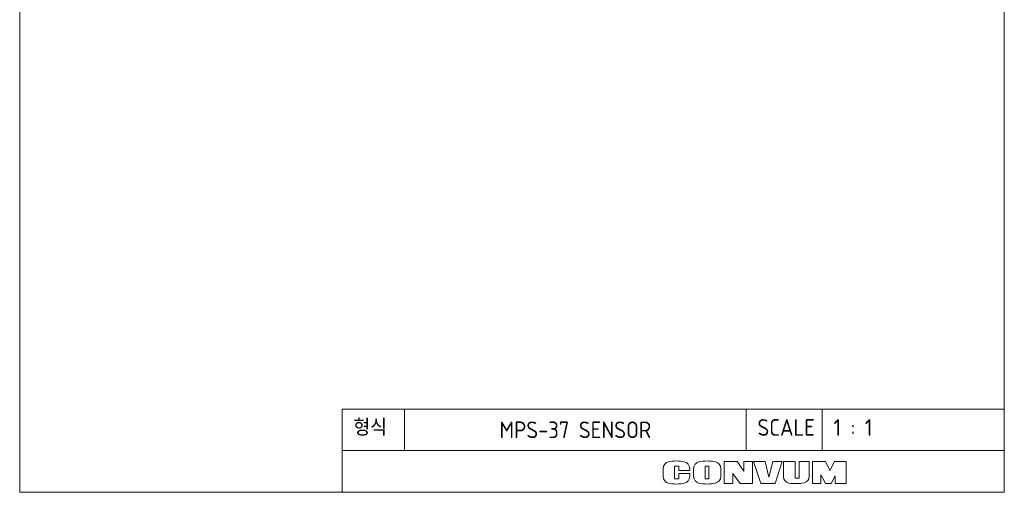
# Model space of a CAD drawing. Header units: millimetres. Extents: x 0 to 320, y 0 to 460.
# Tile 1 of 14: x 0 to 320, y 0 to 153. Entities that reach past the tile are written whole.
import ezdxf

# ---------------------------------------------------------------- set-up
doc = ezdxf.new("R2010")
doc.units = ezdxf.units.MM
doc.layers.get('0').update_dxf_attribs({"lineweight": 18})
doc.layers.add('LY_3', color=254, linetype='Continuous', lineweight=18)
doc.styles.add('MX_NOTE_STANDARD', font='isocp.shx', dxfattribs={"bigfont": 'extfont.shx'})

msp = doc.modelspace()

# ---------------------------------------------------------------- linework, layer by layer
at = {"color": 254, "linetype": 'Continuous'}
for p, q in [((104.76, 27.03), (319.94, 27.03)), ((104.76, 13.52), (104.76, 27.03)), ((125.04, 13.52), (125.04, 27.03)), ((236.07, 13.52), (236.07, 27.03)), ((260.8, 13.52), (260.8, 27.03))]:
    msp.add_line(p, q, dxfattribs=at)
at = {"color": 255, "linetype": 'Continuous'}
for p, q in [((104.76, 13.52), (104.76, 0)), ((319.94, 13.52), (104.76, 13.52))]:
    msp.add_line(p, q, dxfattribs=at)
at = {"color": 220, "linetype": 'Continuous'}
for p, q in [((228.87, 9.96), (233.09, 9.96)), ((228.87, 9.96), (228.87, 2.89)), ((233.09, 9.96), (235.29, 6.89)), ((235.29, 9.96), (235.29, 6.89)), ((238.16, 9.96), (235.29, 9.96)), ((238.16, 9.96), (238.16, 2.89)), ((238.47, 9.96), (242.27, 9.96)), ((238.47, 9.96), (240.78, 2.89)), ((242.27, 9.96), (243.4, 4.92)), ((243.4, 4.92), (244.75, 9.96)), ((247.79, 9.96), (244.75, 9.96)), ((245.43, 2.89), (247.79, 9.96)), ((248.21, 9.96), (252.02, 9.96)), ((248.21, 5.01), (248.21, 9.96)), ((252.02, 4.58), (252.02, 9.96)), ((253.33, 9.96), (253.33, 4.58)), ((253.33, 9.96), (256.49, 9.96)), ((256.49, 9.96), (256.49, 5.09)), ((261.82, 9.96), (257.64, 9.96)), ((257.64, 9.96), (257.64, 2.89)), ((261.82, 9.96), (263.2, 7.08)), ((263.2, 7.08), (264.79, 9.96)), ((268.57, 9.96), (264.79, 9.96)), ((268.57, 2.89), (268.57, 9.96)), ((209.1, 7.75), (209.1, 5.1)), ((212.73, 4.38), (212.73, 8.52)), ((212.73, 8.52), (214.17, 8.52)), ((214.17, 8.52), (214.17, 7.03)), ((214.17, 7.03), (217.72, 7.03)), ((217.72, 7.03), (217.72, 7.75)), ((218.98, 5.12), (218.98, 7.72)), ((222.7, 8.52), (222.7, 4.38)), ((223.97, 8.52), (222.7, 8.52)), ((223.97, 4.38), (223.97, 8.52)), ((227.82, 7.72), (227.82, 5.12)), ((214.17, 4.38), (212.73, 4.38)), ((214.17, 6.07), (214.17, 4.38)), ((217.72, 6.07), (214.17, 6.07)), ((217.72, 5.1), (217.72, 6.07)), ((222.7, 4.38), (223.97, 4.38)), ((231.71, 2.89), (231.71, 6.1)), ((234.07, 2.89), (231.71, 6.1)), ((253.33, 4.58), (252.02, 4.58)), ((260.28, 2.89), (260.28, 5.69)), ((260.28, 5.69), (261.82, 2.89)), ((263.67, 2.89), (264.94, 5.34)), ((264.94, 2.89), (264.94, 5.34)), ((228.87, 2.89), (231.71, 2.89)), ((238.16, 2.89), (234.07, 2.89)), ((240.78, 2.89), (245.43, 2.89)), ((257.64, 2.89), (260.33, 2.89)), ((263.67, 2.89), (261.82, 2.89)), ((264.94, 2.89), (268.57, 2.89))]:
    msp.add_line(p, q, dxfattribs=at)
for centre, radius, start, end in [((211.3, 7.75), 2.2, 101.6313, 180), ((213.41, -2.51), 12.67, 78.3687, 101.6313), ((215.52, 7.75), 2.2, 0, 78.3687), ((221.18, 7.72), 2.2, 102.2453, 180), ((223.4, -2.51), 12.67, 77.7547, 102.2453), ((225.62, 7.72), 2.2, 0, 77.7547), ((211.3, 5.1), 2.2, 180, 258.3687), ((215.52, 5.1), 2.2, 281.6313, 360), ((221.18, 5.12), 2.2, 180, 257.7547), ((225.62, 5.12), 2.2, 282.2453, 360), ((250.24, 5.01), 2.03, 180, 259.7657), ((254.47, 5.09), 2.03, 282.4758, 0), ((213.41, 15.36), 12.67, 258.3687, 281.6313), ((223.4, 15.36), 12.67, 257.7547, 282.2453), ((252.15, 15.56), 12.76, 259.7657, 282.4758)]:
    msp.add_arc(centre, radius, start, end, dxfattribs=at)
at = {"layer": 'LY_3', "color": 150, "linetype": 'Continuous'}
for p, q in [((0, 0), (0, 457.72)), ((319.94, 457.72), (319.94, 0)), ((0, 0), (319.94, 0))]:
    msp.add_line(p, q, dxfattribs=at)

# ---------------------------------------------------------------- texts
at = {"color": 7, "linetype": 'Continuous', "line_spacing_factor": 0.9, "style": 'MX_NOTE_STANDARD'}
for s, insert, char_height, width, attachment_point in [('형식', (108.42, 23.75), 5.407, 26.7332, 1), ('MPS-37 SENSOR', (180.55, 20.28), 5.4067, 111.0354, 5), ('SCALE', (239.73, 23.75), 5.407, 26.7332, 1), ('1 : 1', (264.46, 23.75), 5.407, 26.7332, 1)]:
    msp.add_mtext(s, dxfattribs=dict(at, insert=insert, char_height=char_height, width=width, attachment_point=attachment_point))

doc.saveas('drawing.dxf')
